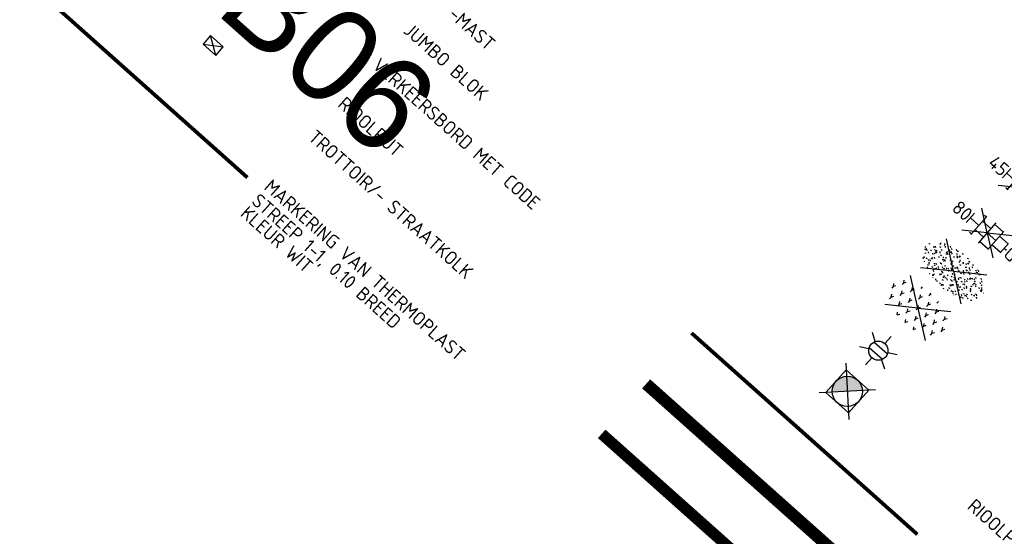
# Model space of a CAD drawing. Header units: metres. Extents: x 113080 to 114329, y 482672 to 483852.
# Tile 48 of 55: x 114221 to 114247, y 482716 to 482729. Entities that reach past the tile are written whole.
import ezdxf
from ezdxf.enums import TextEntityAlignment as Align

# ---------------------------------------------------------------- set-up
doc = ezdxf.new("R2018")
doc.units = ezdxf.units.M
doc.linetypes.add('VW-1-1_STREEP', pattern=[2, 1, -1])
for name, color, linetype, lineweight in [('B-WE-IE-MEUBILAIR_WEGMEUBILAIR_LICHTMAST-S', 252, 'Continuous', 25), ('B-WE-IE-MEUBILAIR_WEGMEUBILAIR_VERKEERSBORD-S', 252, 'Continuous', 25), ('B-WE-RI-HWA_KOLK-S', 252, 'Continuous', 25), ('B-WE-VW-MARKERING_LANGS_STREEP_11_010-G', 252, 'VW-1-1_STREEP', 13), ('V-WE-GR-BEPLANTING-S', 7, 'Continuous', 25), ('V-WE-GR-GRAS-S', 7, 'Continuous', 25), ('V-WE-RI-GWA_RIOOLPUT_INSPECTIEPUT_BETON-S', 30, 'Continuous', 25), ('V-WE-VH-VERHARDING_TEGEL-S', 10, 'Continuous', 25), ('V-WE-VW-MARKERING_LANGS_STREEP_11_010-G', 7, 'VW-1-1_STREEP-V', 13), ('V-WE-VW-MARKERING_LANGS_STREEP_DOORGETROKKEN_010-G', 7, 'CONTINUOUS-V', 13), ('X-XX-AL-TEKENBLAD-T18', 10, 'Continuous', 18)]:
    doc.layers.add(name, color=color, linetype=linetype, lineweight=lineweight)
doc.styles.add('NLCS-ISO', font='NLCS-ISO.ttf')
doc.styles.add('NLCS-ISO-M200-T18', font='NLCS-ISO.ttf', dxfattribs={"height": 0.36})
doc.styles.get("Standard").update_dxf_attribs({"font": 'NLCS-ISO.ttf'})
doc.linetypes.add('CONTINUOUS-V', pattern='A,3.5,[24,NLCS.SHX,S=0.5,R=0,X=0,Y=0],3.5', length=7)
doc.linetypes.add('VW-1-1_STREEP-V', pattern='A,1,-1,1,-1,0.5,[24,NLCS.SHX,S=0.5,R=0,X=0,Y=0],0.5,-1', length=6)

# ---------------------------------------------------------------- blocks, each defined once
blk = doc.blocks.new('V-SGR-GRAS_01-SO')
at = {"ltscale": 0.1}
for p, q in [((-1.448, 0.644), (-1.521, 0.664)), ((-1.469, 0.576), (-1.482, 0.65)), ((0, 0), (-1.427, 1.027)), ((-1.302, 0.761), (-1.324, 0.774)), ((-1.284, 0.684), (-1.278, 0.759)), ((-1.154, 0.647), (-1.207, 0.7)), ((-0.939, 0.84), (-1.004, 0.878)), ((-0.968, 0.512), (-0.915, 0.565)), ((-0.892, 0.812), (-0.817, 0.812)), ((-0.873, 0.655), (-0.886, 0.729)), ((-0.871, 0.625), (-0.799, 0.644)), ((-0.73, 0.647), (-0.783, 0.7)), ((-0.689, 0.607), (-0.682, 0.682)), ((-0.576, 0.919), (-0.64, 0.957)), ((-0.562, 0.919), (-0.509, 0.972)), ((-0.441, 0.553), (-0.506, 0.59)), ((-0.427, 0.785), (-0.499, 0.804)), ((-0.425, 0.706), (-0.36, 0.743)), ((-0.305, 0.647), (-0.358, 0.7)), ((-0.317, 0.812), (-0.242, 0.812)), ((-0.316, 0.774), (-0.244, 0.793)), ((-0.278, 0.735), (-0.291, 0.809)), ((-0.212, 0.998), (-0.269, 1.031)), ((-0.078, 0.632), (-0.143, 0.669)), ((-0.093, 0.53), (-0.087, 0.604)), ((0, 0), (1.427, 1.027)), ((0.128, 0.636), (0.056, 0.656)), ((0.119, 0.647), (0.066, 0.7)), ((0.073, 0.993), (0.138, 1.031)), ((0.286, 0.711), (0.221, 0.748)), ((0.239, 0.923), (0.312, 0.942)), ((0.258, 0.812), (0.333, 0.812)), ((0.317, 0.814), (0.304, 0.888)), ((0.322, 0.565), (0.375, 0.618)), ((0.543, 0.647), (0.49, 0.7)), ((0.502, 0.452), (0.509, 0.527)), ((0.594, 0.925), (0.522, 0.945)), ((0.554, 0.619), (0.626, 0.638)), ((0.649, 0.79), (0.584, 0.827)), ((0.833, 0.812), (0.908, 0.812)), ((0.912, 0.894), (0.907, 0.925)), ((0.967, 0.647), (0.914, 0.7)), ((0.927, 0.764), (0.992, 0.802)), ((1.012, 0.869), (0.947, 0.906)), ((1.15, 0.777), (1.077, 0.796)), ((1.147, 0.502), (1.082, 0.54)), ((1.109, 0.767), (1.182, 0.787)), ((1.392, 0.647), (1.339, 0.7)), ((1.51, 0.581), (1.445, 0.619)), ((-1.964, -0.07), (-1.977, 0.004)), ((-1.93, 0.188), (-1.925, 0.244)), ((-1.893, 0.237), (-1.921, 0.253)), ((-1.668, 0.023), (-1.595, 0.043)), ((-1.596, 0.241), (-1.649, 0.294)), ((-1.53, 0.316), (-1.595, 0.353)), ((-1.517, 0.187), (-1.442, 0.187)), ((-1.358, 0.206), (-1.431, 0.226)), ((-1.427, 0.476), (-1.354, 0.496)), ((0, 0), (-1.427, -1.027)), ((-1.421, 0.131), (-1.356, 0.168)), ((-1.369, 0.009), (-1.382, 0.083)), ((-1.375, 0.106), (-1.322, 0.159)), ((-1.334, 0.111), (-1.328, 0.186)), ((-1.167, 0.395), (-1.232, 0.432)), ((-1.172, 0.241), (-1.225, 0.294)), ((-1.112, 0.172), (-1.04, 0.192)), ((-1.032, 0.028), (-1.097, 0.066)), ((-0.893, 0.496), (-0.965, 0.515)), ((-0.942, 0.187), (-0.867, 0.187)), ((-0.923, 0.418), (-0.858, 0.456)), ((-0.803, 0.057), (-0.875, 0.077)), ((-0.804, 0.474), (-0.869, 0.511)), ((-0.747, 0.241), (-0.8, 0.294)), ((-0.773, 0.089), (-0.786, 0.163)), ((-0.739, 0.034), (-0.732, 0.109)), ((-0.669, 0.107), (-0.734, 0.145)), ((-0.557, 0.321), (-0.485, 0.34)), ((-0.337, 0.347), (-0.41, 0.366)), ((-0.323, 0.241), (-0.376, 0.294)), ((-0.306, 0.186), (-0.371, 0.224)), ((-0.367, 0.187), (-0.292, 0.187)), ((-0.243, 0.017), (-0.17, 0.036)), ((-0.178, 0.169), (-0.191, 0.242)), ((-0.143, -0.043), (-0.137, 0.032)), ((-0.085, 0.159), (-0.032, 0.212)), ((-0.069, 0.189), (-0.004, 0.227)), ((0.057, 0.265), (-0.008, 0.303)), ((-0.002, 0.47), (0.071, 0.489)), ((0, 0), (1.427, -1.027)), ((0.101, 0.241), (0.048, 0.294)), ((0.218, 0.198), (0.146, 0.217)), ((0.208, 0.187), (0.283, 0.187)), ((0.313, 0.166), (0.385, 0.185)), ((0.42, 0.344), (0.355, 0.382)), ((0.417, 0.248), (0.404, 0.322)), ((0.429, 0.477), (0.494, 0.514)), ((0.526, 0.241), (0.472, 0.294)), ((0.555, -0.022), (0.49, 0.015)), ((0.684, 0.487), (0.611, 0.507)), ((0.774, 0.049), (0.701, 0.069)), ((0.784, 0.423), (0.719, 0.461)), ((0.783, 0.187), (0.858, 0.187)), ((0.918, 0.057), (0.853, 0.094)), ((0.868, 0.315), (0.941, 0.334)), ((0.95, 0.241), (0.897, 0.294)), ((1.012, 0.328), (0.999, 0.402)), ((1.098, 0.375), (1.104, 0.45)), ((1.239, 0.338), (1.167, 0.358)), ((1.183, 0.011), (1.255, 0.03)), ((1.206, 0.212), (1.259, 0.265)), ((1.282, 0.136), (1.217, 0.173)), ((1.283, 0.248), (1.348, 0.286)), ((1.374, 0.241), (1.321, 0.294)), ((1.358, 0.187), (1.433, 0.187)), ((1.424, 0.463), (1.496, 0.483)), ((1.645, 0.215), (1.58, 0.252)), ((1.607, 0.407), (1.594, 0.481)), ((1.693, 0.298), (1.7, 0.373)), ((1.795, 0.19), (1.722, 0.209)), ((1.738, 0.159), (1.81, 0.179)), ((1.798, 0.241), (1.745, 0.294)), ((1.933, 0.187), (1.948, 0.187)), ((-1.918, -0.157), (-1.854, -0.119)), ((-1.824, -0.083), (-1.897, -0.064)), ((-1.759, -0.13), (-1.823, -0.092)), ((-1.782, -0.301), (-1.729, -0.248)), ((-1.624, -0.496), (-1.689, -0.459)), ((-1.631, -0.572), (-1.684, -0.519)), ((-1.613, -0.166), (-1.667, -0.113)), ((-1.567, -0.438), (-1.492, -0.438)), ((-1.395, -0.051), (-1.46, -0.013)), ((-1.385, -0.462), (-1.378, -0.387)), ((-1.353, -0.281), (-1.281, -0.261)), ((-1.269, -0.232), (-1.341, -0.212)), ((-1.261, -0.417), (-1.326, -0.38)), ((-1.269, -0.557), (-1.282, -0.483)), ((-1.207, -0.572), (-1.26, -0.519)), ((-1.189, -0.166), (-1.242, -0.113)), ((-1.065, -0.386), (-1, -0.348)), ((-0.992, -0.438), (-0.917, -0.438)), ((-0.897, -0.338), (-0.962, -0.301)), ((-0.783, -0.572), (-0.836, -0.519)), ((-0.765, -0.166), (-0.818, -0.113)), ((-0.798, -0.132), (-0.726, -0.112)), ((-0.789, -0.539), (-0.782, -0.464)), ((-0.713, -0.381), (-0.786, -0.361)), ((-0.674, -0.477), (-0.687, -0.403)), ((-0.534, -0.259), (-0.599, -0.222)), ((-0.567, -0.098), (-0.502, -0.061)), ((-0.491, -0.248), (-0.438, -0.195)), ((-0.484, -0.436), (-0.411, -0.416)), ((-0.417, -0.438), (-0.342, -0.438)), ((-0.358, -0.572), (-0.411, -0.519)), ((-0.341, -0.166), (-0.394, -0.113)), ((-0.248, -0.091), (-0.32, -0.072)), ((-0.171, -0.18), (-0.236, -0.143)), ((-0.158, -0.529), (-0.23, -0.51)), ((-0.036, -0.547), (-0.101, -0.509)), ((-0.078, -0.398), (-0.091, -0.324)), ((0.066, -0.572), (0.013, -0.519)), ((0.084, -0.166), (0.031, -0.113)), ((0.072, -0.287), (0.144, -0.268)), ((0.192, -0.101), (0.127, -0.064)), ((0.158, -0.438), (0.233, -0.438)), ((0.308, -0.24), (0.235, -0.221)), ((0.327, -0.468), (0.262, -0.43)), ((0.287, -0.327), (0.352, -0.289)), ((0.49, -0.572), (0.437, -0.519)), ((0.452, -0.12), (0.459, -0.046)), ((0.508, -0.166), (0.455, -0.113)), ((0.517, -0.318), (0.504, -0.244)), ((0.69, -0.389), (0.625, -0.351)), ((0.627, -0.138), (0.7, -0.119)), ((0.733, -0.438), (0.808, -0.438)), ((0.785, -0.039), (0.85, -0.002)), ((0.863, -0.389), (0.791, -0.37)), ((0.799, -0.195), (0.852, -0.142)), ((0.914, -0.572), (0.861, -0.519)), ((0.932, -0.166), (0.879, -0.113)), ((0.942, -0.442), (1.014, -0.423)), ((1.053, -0.31), (0.988, -0.272)), ((1.048, -0.198), (1.054, -0.123)), ((1.112, -0.239), (1.099, -0.165)), ((1.141, -0.556), (1.206, -0.518)), ((1.329, -0.1), (1.256, -0.08)), ((1.339, -0.572), (1.286, -0.519)), ((1.356, -0.166), (1.303, -0.113)), ((1.308, -0.438), (1.383, -0.438)), ((1.419, -0.538), (1.346, -0.518)), ((1.416, -0.231), (1.351, -0.193)), ((1.497, -0.293), (1.569, -0.274)), ((1.639, -0.268), (1.704, -0.231)), ((1.643, -0.275), (1.65, -0.2)), ((1.684, -0.547), (1.736, -0.495)), ((1.707, -0.159), (1.694, -0.085)), ((1.713, -0.522), (1.71, -0.519)), ((1.779, -0.152), (1.715, -0.114)), ((1.781, -0.166), (1.728, -0.113)), ((1.884, -0.248), (1.812, -0.229)), ((-1.535, -0.657), (-1.498, -0.636)), ((-1.179, -0.67), (-1.252, -0.651)), ((-1.126, -0.784), (-1.191, -0.746)), ((-1.039, -0.585), (-0.967, -0.565)), ((-0.898, -0.654), (-0.845, -0.601)), ((-0.836, -0.943), (-0.853, -0.926)), ((-0.763, -0.705), (-0.828, -0.667)), ((-0.725, -0.889), (-0.652, -0.869)), ((-0.709, -0.902), (-0.644, -0.864)), ((-0.624, -0.819), (-0.696, -0.799)), ((-0.582, -0.994), (-0.587, -0.97)), ((-0.399, -0.626), (-0.464, -0.588)), ((-0.376, -0.979), (-0.429, -0.926)), ((-0.265, -0.992), (-0.33, -0.955)), ((-0.211, -0.614), (-0.146, -0.577)), ((-0.193, -0.616), (-0.187, -0.541)), ((-0.169, -0.74), (-0.097, -0.72)), ((-0.068, -0.968), (-0.141, -0.948)), ((-0.014, -1.008), (0.039, -0.955)), ((0.048, -0.979), (-0.005, -0.926)), ((0.021, -0.964), (0.008, -0.89)), ((0.099, -0.913), (0.034, -0.876)), ((0.172, -1.037), (0.218, -1.024)), ((0.397, -0.678), (0.325, -0.659)), ((0.386, -0.591), (0.459, -0.572)), ((0.393, -0.601), (0.446, -0.548)), ((0.462, -0.834), (0.397, -0.797)), ((0.402, -0.693), (0.409, -0.618)), ((0.472, -0.979), (0.419, -0.926)), ((0.617, -0.884), (0.604, -0.81)), ((0.643, -0.843), (0.708, -0.806)), ((0.701, -0.895), (0.773, -0.876)), ((0.825, -0.755), (0.76, -0.718)), ((0.856, -0.938), (0.844, -0.926)), ((0.953, -0.827), (0.88, -0.808)), ((0.998, -0.77), (1.004, -0.696)), ((1.188, -0.676), (1.123, -0.639)), ((1.212, -0.805), (1.199, -0.731)), ((1.256, -0.746), (1.328, -0.727)), ((1.551, -0.597), (1.486, -0.56))]:
    blk.add_line(p, q, dxfattribs=at)
at = {"ltscale": 0.1, "style": 'NLCS-ISO'}
blk.add_attdef('TYPE', text='', height=0.5, dxfattribs=at).set_placement((3.471, -0.016), align=Align.MIDDLE_CENTER)
blk = doc.blocks.new('V-SGR-BEPLANTING_SOORT_01-SO')
for p, q in [((-1.443, 0.5), (-1.516, 0.625)), ((-1.443, 0.5), (-1.371, 0.625)), ((-0.866, 0.5), (-0.938, 0.625)), ((-0.866, 0.5), (-0.794, 0.625)), ((-0.577, 0.993), (-0.577, 0.875)), ((-0.289, 0.5), (-0.361, 0.625)), ((-0.289, 0.5), (-0.217, 0.625)), ((0, 1), (-0.022, 1.038)), ((0, 1), (0.022, 1.038)), ((0, 1), (0, 0.875)), ((0.289, 0.5), (0.217, 0.625)), ((0.289, 0.5), (0.361, 0.625)), ((0.577, 0.992), (0.577, 0.875)), ((0.866, 0.5), (0.794, 0.625)), ((0.866, 0.5), (0.938, 0.625)), ((1.443, 0.5), (1.371, 0.625)), ((1.443, 0.5), (1.516, 0.625)), ((-1.732, 0), (-1.804, 0.125)), ((-1.732, 0), (-1.66, 0.125)), ((-1.732, 0), (-1.732, -0.125)), ((-1.443, 0.5), (-1.443, 0.375)), ((-1.155, 0), (-1.227, 0.125)), ((-1.155, 0), (-1.083, 0.125)), ((-1.155, 0), (-1.155, -0.125)), ((-0.866, 0.5), (-0.866, 0.375)), ((-0.577, 0), (-0.65, 0.125)), ((-0.577, 0), (-0.505, 0.125)), ((-0.577, 0), (-0.577, -0.125)), ((-0.289, 0.5), (-0.289, 0.375)), ((0, 0), (-0.072, 0.125)), ((0, 0), (0.072, 0.125)), ((0, 0), (0, -0.125)), ((0.289, 0.5), (0.289, 0.375)), ((0.577, 0), (0.505, 0.125)), ((0.577, 0), (0.65, 0.125)), ((0.577, 0), (0.577, -0.125)), ((0.866, 0.5), (0.866, 0.375)), ((1.155, 0), (1.083, 0.125)), ((1.155, 0), (1.227, 0.125)), ((1.155, 0), (1.155, -0.125)), ((1.443, 0.5), (1.443, 0.375)), ((1.732, 0), (1.66, 0.125)), ((1.732, 0), (1.804, 0.125)), ((1.732, 0), (1.732, -0.125)), ((-1.443, -0.5), (-1.516, -0.375)), ((-1.443, -0.5), (-1.371, -0.375)), ((-1.443, -0.5), (-1.443, -0.625)), ((-0.866, -0.5), (-0.938, -0.375)), ((-0.866, -0.5), (-0.794, -0.375)), ((-0.866, -0.5), (-0.866, -0.625)), ((-0.289, -0.5), (-0.361, -0.375)), ((-0.289, -0.5), (-0.217, -0.375)), ((-0.289, -0.5), (-0.289, -0.625)), ((0.289, -0.5), (0.217, -0.375)), ((0.289, -0.5), (0.361, -0.375)), ((0.289, -0.5), (0.289, -0.625)), ((0.866, -0.5), (0.794, -0.375)), ((0.866, -0.5), (0.938, -0.375)), ((0.866, -0.5), (0.866, -0.625)), ((1.443, -0.5), (1.371, -0.375)), ((1.443, -0.5), (1.516, -0.375)), ((1.443, -0.5), (1.443, -0.625)), ((-0.581, -0.994), (-0.65, -0.875)), ((-0.574, -0.995), (-0.505, -0.875)), ((0, -1), (-0.072, -0.875)), ((0, -1), (0.072, -0.875)), ((0, -1), (0, -1.039)), ((0.574, -0.994), (0.505, -0.875)), ((0.582, -0.993), (0.65, -0.875))]:
    blk.add_line(p, q)
at = {"ltscale": 0.1}
for q in [(-1.427, 1.027), (1.427, 1.027), (-1.427, -1.027), (1.427, -1.027)]:
    blk.add_line((0, 0), q, dxfattribs=at)
at = {"style": 'NLCS-ISO'}
blk.add_attdef('TYPE', text='', height=0.5, dxfattribs=at).set_placement((3.471, -0.016), align=Align.MIDDLE_CENTER)
blk = doc.blocks.new('V-SVH-TEGEL_300X300_DUN_HALFST_KL-SO')
at = {"ltscale": 0.1}
for q in [(-2.73, 1.96), (2.73, 1.96), (-2.75, -1.98), (2.75, -1.98)]:
    blk.add_line((0, 0), q, dxfattribs=at)
for p, q in [((-1.84, 1.5), (-1.5, 1.5)), ((-1.5, -1.6), (-1.5, 1.6)), ((0, -1.78), (0, 1.78)), ((0, 1.5), (1.5, 1.5)), ((1.5, -1.6), (1.5, 1.6)), ((-3.08, 0.75), (-3, 0.75)), ((-3, -0.83), (-3, 0.83)), ((-3, 0), (-1.5, 0)), ((-1.5, 0.75), (0, 0.75)), ((0, 0), (1.5, 0)), ((1.5, 0.75), (3, 0.75)), ((3, -0.83), (3, 0.83)), ((3, 0), (3.39, 0)), ((-3.08, -0.75), (-3, -0.75)), ((-1.5, -0.75), (0, -0.75)), ((1.5, -0.75), (3, -0.75)), ((-1.84, -1.5), (-1.5, -1.5)), ((0, -1.5), (1.5, -1.5))]:
    blk.add_line(p, q)
at = {"style": 'NLCS-ISO'}
blk.add_attdef('FORMAAT', text='', height=1.8, dxfattribs=at).set_placement((-3.18, 0), align=Align.MIDDLE_RIGHT)
blk.add_attdef('KLEUR', text='', height=1.8, dxfattribs=at).set_placement((3.49, 0), align=Align.MIDDLE_LEFT)
at = {"style": 'NLCS-ISO', "flags": 1}
blk.add_attdef('FUNCTIE', text='', height=1.8, dxfattribs=at).set_placement((0.12, -3.58), align=Align.MIDDLE_CENTER)
blk = doc.blocks.new('B-SIE-WEG_LICHTMAST-SO')
at = {"ltscale": 0.1}
for p, q in [((0, 1.27), (0, 2.53)), ((-1.1, 0.63), (-2.19, 1.27)), ((1.1, 0.63), (2.19, 1.27)), ((-1.1, -0.63), (-2.19, -1.27)), ((0, -1.27), (0, -2.53)), ((1.1, -0.63), (2.19, -1.27))]:
    blk.add_line(p, q, dxfattribs=at)
at = {"flags": 128}
for points in [[(-1.16, 0.5), (1.16, 0.5)], [(-1.16, -0.5), (1.16, -0.5)]]:
    blk.add_lwpolyline(points, dxfattribs=at)
at = {"ltscale": 0.1}
blk.add_circle((0, 0), 1.27, dxfattribs=at)
at = {"style": 'NLCS-ISO'}
blk.add_attdef('TYPE', text='', height=1.8, dxfattribs=at).set_placement((0, 2.53), align=Align.BOTTOM_CENTER)
blk = doc.blocks.new('V-SRI-PUT_GWA-SO')
blk.add_hatch(color=256).paths.add_polyline_path([(1.41, 1.41, 0.664858), (-2, 0.02), (-2, -0.02, 0.196534), (-1.41, -1.41)])
at = {"ltscale": 0.1, "flags": 128}
for points in [[(-2.65, 2.65), (2.65, -2.65)], [(2.65, 2.65), (-2.65, -2.65)]]:
    blk.add_lwpolyline(points, dxfattribs=at)
at = {"flags": 128}
blk.add_lwpolyline([(-2, 2), (2, 2), (2, -2), (-2, -2)], close=True, dxfattribs=at)
at = {"lineweight": -3, "flags": 128}
blk.add_lwpolyline([(2, -2), (2, 2), (-2, 2), (-2, -2)], close=True, dxfattribs=at)
at = {"lineweight": -3}
blk.add_circle((0, 0), 2, dxfattribs=at)
blk = doc.blocks.new('B-SIE-WEG_VERKEERSBORD_PAAL-SO')
blk.add_lwpolyline([(-1, -1), (1, -1), (1, 1), (-1, 1)], close=True)
at = {"flags": 128}
blk.add_lwpolyline([(-1, 1), (0, -1), (1, 1)], close=True, dxfattribs=at)
for radius in [1, 0.171]:
    blk.add_circle((0, 0), radius)
at = {"lineweight": 30, "flags": 104}
blk.add_attdef('bordgegevens', text='', height=1.8, dxfattribs=at).set_placement((2.21, 3.21), align=Align.TOP_LEFT)
blk = doc.blocks.new('B-SRI-KOLK_STRAAT_450X300-SO')
for p, q in [((-1.125, 0), (1.125, 1.5)), ((1.125, 0), (-1.125, 1.5))]:
    blk.add_line(p, q)
at = {"flags": 128}
blk.add_lwpolyline([(-1.125, 0), (1.125, 0), (1.125, 1.5), (-1.125, 1.5)], close=True, dxfattribs=at)

msp = doc.modelspace()

# ---------------------------------------------------------------- linework, layer by layer
at = {"layer": 'B-WE-VW-MARKERING_LANGS_STREEP_11_010-G', "ltscale": 5, "const_width": 0.1, "flags": 128}
msp.add_lwpolyline([(114221.246, 482730.412), (114227.218, 482725.089)], dxfattribs=at)
at = {"layer": 'V-WE-VW-MARKERING_LANGS_STREEP_11_010-G', "ltscale": 5, "const_width": 0.1, "flags": 128}
msp.add_lwpolyline([(114238.96, 482720.979), (114244.932, 482715.656)], dxfattribs=at)
at = {"layer": 'V-WE-VW-MARKERING_LANGS_STREEP_DOORGETROKKEN_010-G', "ltscale": 5, "const_width": 0.32, "flags": 128}
msp.add_lwpolyline([(114237.761, 482719.635), (114243.733, 482714.312)], dxfattribs=at)
at = {"layer": 'V-WE-VW-MARKERING_LANGS_STREEP_DOORGETROKKEN_010-G', "color": 140, "ltscale": 5, "true_color": 0x00bfff, "const_width": 0.3, "flags": 128}
msp.add_lwpolyline([(114236.585, 482718.314), (114242.557, 482712.992)], dxfattribs=at)

# ---------------------------------------------------------------- block references
at = {"layer": 'B-WE-IE-MEUBILAIR_WEGMEUBILAIR_LICHTMAST-S', "xscale": 0.2, "yscale": 0.2, "zscale": 0.2, "rotation": 318.2896731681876}
msp.add_blockref('B-SIE-WEG_LICHTMAST-SO', (114243.901, 482720.513), dxfattribs=at)
at = {"layer": 'B-WE-IE-MEUBILAIR_WEGMEUBILAIR_VERKEERSBORD-S'}
ref = msp.add_blockref('B-SIE-WEG_VERKEERSBORD_PAAL-SO', (114227.228, 482731.164), dxfattribs=dict(at, xscale=0.2, yscale=0.2, zscale=0.2, rotation=318.2896731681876))
lines = msp.add_mtext('B06', dxfattribs={"layer": '0', "insert": (114227.985, 482731.349), "char_height": 2.5, "attachment_point": 1, "rotation": 318.2897})
ref.add_attrib('bordgegevens', '', (114227.985, 482731.349), dxfattribs={"flags": 18}).embed_mtext(lines)
at = {"layer": 'B-WE-RI-HWA_KOLK-S', "xscale": 0.2, "yscale": 0.2, "zscale": 0.2, "rotation": 318.2896731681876}
msp.add_blockref('B-SRI-KOLK_STRAAT_450X300-SO', (114226.213, 482728.47), dxfattribs=at)
at = {"layer": 'V-WE-GR-BEPLANTING-S', "xscale": 0.5, "yscale": 0.5, "zscale": 0.2, "rotation": 318.289673}
msp.add_blockref('V-SGR-BEPLANTING_SOORT_01-SO', (114244.944, 482721.638), dxfattribs=at)
at = {"layer": 'V-WE-GR-GRAS-S', "xscale": 0.4999999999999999, "yscale": 0.4999999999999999, "zscale": 0.2, "rotation": 318.289673}
msp.add_blockref('V-SGR-GRAS_01-SO', (114245.891, 482722.613), dxfattribs=at)
at = {"layer": 'V-WE-RI-GWA_RIOOLPUT_INSPECTIEPUT_BETON-S', "xscale": 0.2, "yscale": 0.2, "zscale": 0.2, "rotation": 318.2896731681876}
msp.add_blockref('V-SRI-PUT_GWA-SO', (114243.08, 482719.438), dxfattribs=at)
at = {"layer": 'V-WE-VH-VERHARDING_TEGEL-S', "color": 140, "true_color": 0x00bfff, "xscale": 0.2, "yscale": 0.2, "zscale": 0.2, "rotation": 318.289673}
for p, values in [((114247.744, 482724.807), {'FORMAAT': '45', 'KLEUR': 'G'}), ((114246.782, 482723.625), {'FORMAAT': '80', 'KLEUR': 'G'})]:
    msp.add_blockref('V-SVH-TEGEL_300X300_DUN_HALFST_KL-SO', p, dxfattribs=at).add_auto_attribs(values)

# ---------------------------------------------------------------- texts
at = {"layer": 'X-XX-AL-TEKENBLAD-T18', "style": 'NLCS-ISO-M200-T18'}
for s, p in [('OV-MAST', (114232.056, 482729.766)), ('JUMBO BLOK', (114231.318, 482728.937)), ('VERKEERSBORD MET CODE', (114230.493, 482728.012)), ('RIOOLPUT', (114229.581, 482726.989)), ('TROTTOIR/- STRAATKOLK', (114228.8, 482726.112)), ('MARKERING VAN THERMOPLAST', (114227.631, 482724.801)), ('STREEP 1-1, 0.10 BREED', (114227.299, 482724.428)), ('KLEUR WIT', (114227.005, 482724.098)), ('RIOOLPUT', (114246.226, 482716.357))]:
    msp.add_text(s, height=0.36, rotation=318.2897, dxfattribs=at).set_placement(p)

doc.saveas('drawing.dxf')
